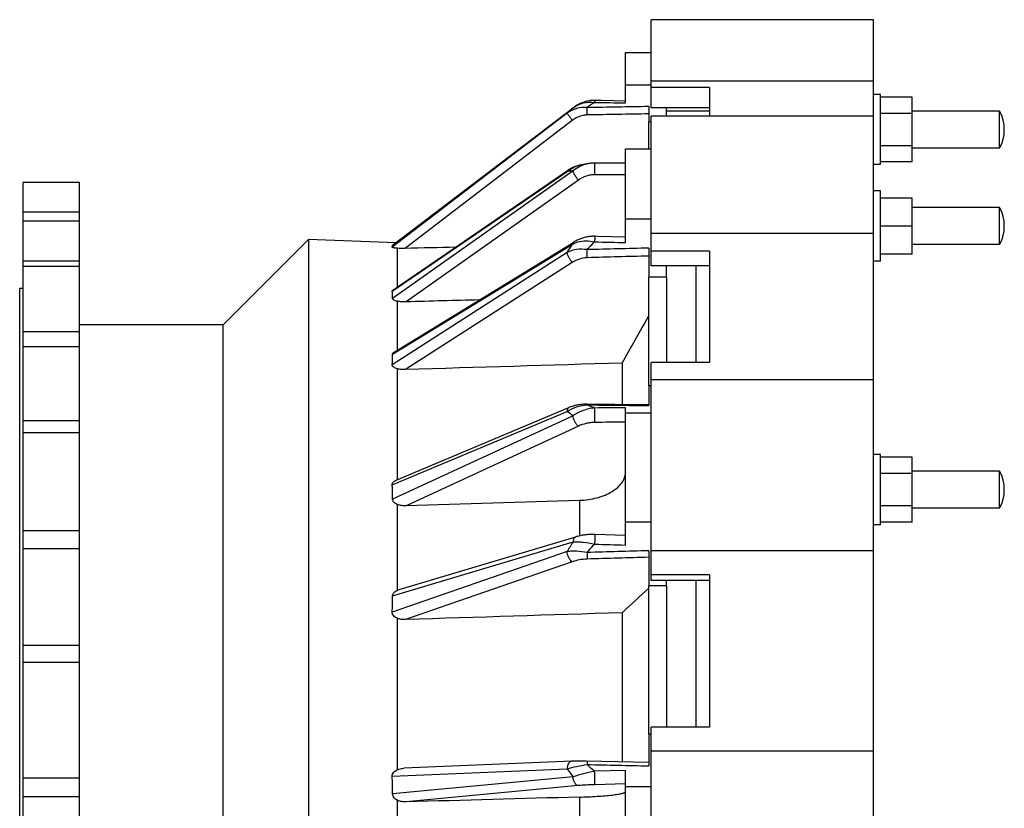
# Model space of a CAD drawing. Header units: millimetres. Extents: x -170 to 1202, y 21 to 762.
# Tile 3 of 3: x 768 to 1189, y 409 to 747. Entities that reach past the tile are written whole.
import ezdxf

# ---------------------------------------------------------------- set-up
doc = ezdxf.new("R2010")
doc.units = ezdxf.units.MM
doc.header["$LTSCALE"] = 65.395
doc.layers.get('0').update_dxf_attribs({"linetype": 'CONTINUOUS'})
for name, color, linetype in [('02___PRT_ALL_AXES', 7, 'CONTINUOUS'), ('AXES', 7, 'CONTINUOUS'), ('SURFS', 7, 'CONTINUOUS')]:
    doc.layers.add(name, color=color, linetype=linetype)

msp = doc.modelspace()

# ---------------------------------------------------------------- linework, layer by layer
at = {"color": 7, "linetype": 'Continuous'}
for p, q in [((1038.3, 708.9), (1038.3, 746.65)), ((1133.3, 746.65), (1038.3, 746.65)), ((1133.3, 720.35), (1133.3, 746.65)), ((1133.3, 720.35), (1038.3, 720.35)), ((1063.3, 717.59), (1038.3, 717.59)), ((1149.85, 685.8), (1149.85, 713.51)), ((1063.3, 708.9), (1038.3, 708.9)), ((1063.3, 707.6), (1044.8, 707.6)), ((1187.3, 707.6), (1149.85, 707.6)), ((1037.3, 691.39), (1037.3, 702.91)), ((1187.3, 691.7), (1149.85, 691.7)), ((1149.85, 646.39), (1149.85, 670.39)), ((891.82, 652.7), (891.82, 130.61)), ((929.8, 632.32), (929.8, 648.88)), ((1057.42, 641.32), (1057.42, 600.07)), ((1037.3, 590.09), (1037.3, 636.49)), ((1044.8, 636.49), (1044.8, 600.07)), ((768.3, 151.65), (768.3, 631.65)), ((855.27, 167.15), (855.27, 616.15)), ((1025.88, 599.79), (1025.88, 582.05)), ((929.8, 549.96), (929.8, 597.29)), ((1149.85, 531.8), (1149.85, 559.51)), ((1057.42, 506.85), (1057.42, 444.13)), ((1037.3, 441.08), (1037.3, 504.47)), ((1044.8, 504.47), (1044.8, 444.13)), ((1025.88, 493.02), (1025.88, 429.2)), ((929.8, 425.92), (929.8, 490.6))]:
    msp.add_line(p, q, dxfattribs=at)
at = {"layer": '02___PRT_ALL_AXES', "color": 7, "linetype": 'Continuous'}
for p, q in [((1133.3, 36.65), (1133.3, 720.35)), ((1063.3, 717.59), (1063.3, 705.39)), ((1136.3, 714.65), (1133.3, 714.65)), ((1136.3, 684.65), (1136.3, 714.65)), ((1149.85, 713.51), (1136.3, 713.51)), ((1187.3, 691.7), (1187.3, 707.6)), ((1038.3, 641.32), (1038.3, 705.39)), ((1133.3, 705.39), (1038.3, 705.39)), ((1149.85, 706.58), (1136.3, 706.58)), ((1149.85, 692.73), (1136.3, 692.73)), ((1136.3, 684.65), (1133.3, 684.65)), ((1149.85, 685.8), (1136.3, 685.8)), ((1136.3, 673.39), (1133.3, 673.39)), ((1136.3, 643.39), (1136.3, 673.39)), ((1149.85, 670.39), (1136.3, 670.39)), ((1187.3, 666.34), (1149.85, 666.34)), ((1187.3, 650.44), (1187.3, 666.34)), ((1149.85, 658.39), (1136.3, 658.39)), ((1133.3, 655.21), (1038.3, 655.21)), ((1187.3, 650.44), (1149.85, 650.44)), ((1063.3, 647.69), (1038.3, 647.69)), ((1063.3, 647.69), (1063.3, 600.07)), ((1149.85, 646.39), (1136.3, 646.39)), ((1063.3, 641.32), (1038.3, 641.32)), ((1136.3, 643.39), (1133.3, 643.39)), ((1038.3, 506.85), (1038.3, 600.07)), ((1063.3, 600.07), (1038.3, 600.07)), ((1133.3, 592.65), (1038.3, 592.65)), ((1136.3, 560.65), (1133.3, 560.65)), ((1136.3, 530.65), (1136.3, 560.65)), ((1149.85, 559.51), (1136.3, 559.51)), ((1149.85, 552.58), (1136.3, 552.58)), ((1187.3, 553.6), (1149.85, 553.6)), ((1187.3, 537.7), (1187.3, 553.6)), ((1149.85, 538.73), (1136.3, 538.73)), ((1187.3, 537.7), (1149.85, 537.7)), ((1136.3, 530.65), (1133.3, 530.65)), ((1149.85, 531.8), (1136.3, 531.8)), ((1133.3, 519.45), (1038.3, 519.45)), ((1063.3, 509.17), (1038.3, 509.17)), ((1063.3, 506.85), (1038.3, 506.85)), ((1063.3, 509.17), (1063.3, 444.13)), ((1063.3, 444.13), (1038.3, 444.13)), ((1038.3, 339.17), (1038.3, 444.13)), ((1133.3, 433.85), (1038.3, 433.85))]:
    msp.add_line(p, q, dxfattribs=at)
for centre in [(1172.5, 699.65), (1172.5, 658.39), (1172.5, 545.65)]:
    msp.add_arc(centre, 16.8, 331.758, 28.242, dxfattribs=at)
at = {"layer": 'AXES', "color": 7, "linetype": 'Continuous'}
for p, q in [((769.8, 106.22), (769.8, 677.08)), ((793.8, 677.08), (769.8, 677.08)), ((793.8, 106.22), (793.8, 677.08)), ((769.8, 664.52), (793.8, 664.52)), ((793.8, 660.47), (769.8, 660.47)), ((793.8, 643.38), (769.8, 643.38)), ((769.8, 641.24), (793.8, 641.24)), ((769.8, 613.23), (793.8, 613.23)), ((793.8, 606.77), (769.8, 606.77)), ((793.8, 575.15), (769.8, 575.15)), ((769.8, 570.15), (793.8, 570.15)), ((769.8, 528.21), (793.8, 528.21)), ((793.8, 520.31), (769.8, 520.31)), ((793.8, 478.98), (769.8, 478.98)), ((769.8, 471.89), (793.8, 471.89)), ((769.8, 422.39), (793.8, 422.39)), ((793.8, 414.27), (769.8, 414.27))]:
    msp.add_line(p, q, dxfattribs=at)
at = {"layer": 'SURFS', "color": 7, "linetype": 'Continuous'}
for p, q in [((1027.3, 711.04), (1027.3, 732.65)), ((1027.3, 732.65), (1038.3, 732.65)), ((1038.3, 718.59), (1027.3, 718.59)), ((1010.4, 711.66), (1009.99, 711.55)), ((1010.82, 711.77), (1010.4, 711.66)), ((1011.22, 711.86), (1010.8, 711.77)), ((1011.62, 711.94), (1011.21, 711.86)), ((1012.02, 712.01), (1011.61, 711.94)), ((1012.42, 712.06), (1012.01, 712)), ((1012.82, 712.1), (1012.41, 712.06)), ((1013.21, 712.13), (1012.8, 712.1)), ((1013.6, 712.15), (1013.19, 712.13)), ((1013.98, 712.15), (1013.58, 712.15)), ((1014.19, 712.15), (1013.97, 712.15)), ((1017.02, 712.09), (1014.19, 712.15)), ((1027.3, 711.87), (1017.01, 712.09)), ((927.75, 650.14), (1004.94, 708.95)), ((927.76, 650.16), (1004.95, 708.97)), ((1004.94, 708.95), (1004.95, 708.96)), ((1004.94, 708.95), (1004.95, 708.96)), ((1005.98, 709.7), (1005.58, 709.43)), ((1006.37, 709.94), (1005.97, 709.69)), ((1006.77, 710.17), (1006.36, 709.93)), ((1007.17, 710.39), (1006.76, 710.16)), ((1007.57, 710.59), (1007.16, 710.38)), ((1007.98, 710.79), (1007.56, 710.59)), ((1008.38, 710.96), (1007.96, 710.78)), ((1008.79, 711.13), (1008.37, 710.96)), ((1009.19, 711.28), (1008.77, 711.13)), ((1009.6, 711.42), (1009.18, 711.28)), ((1037.3, 709.49), (1037.3, 702.91)), ((1044.8, 705.39), (1044.8, 708.9)), ((1002.37, 706.66), (927.58, 649.33)), ((1004.59, 703.58), (933.21, 648.87)), ((1038.3, 702.91), (1037.3, 702.91)), ((1027.3, 651.3), (1027.3, 691.39)), ((1027.3, 691.39), (1038.3, 691.39)), ((1004.94, 682.02), (927.75, 627.44)), ((927.87, 630.99), (1002.52, 682.14)), ((1009.12, 684.66), (1009.12, 684.66)), ((1016.97, 685.32), (1014.13, 685.34)), ((1027.3, 685.26), (1016.97, 685.32)), ((927.58, 630.53), (1002.37, 681.77)), ((1007.16, 678.03), (933.55, 625.98)), ((1038.3, 661.28), (1027.3, 661.28)), ((891.82, 652.7), (855.27, 616.15)), ((929.1, 651.18), (891.82, 652.7)), ((927.75, 603.58), (1004.94, 650.86)), ((928.45, 604.53), (1005.24, 651.57)), ((1037.3, 648.98), (1037.3, 636.49)), ((1002.37, 647.15), (927.58, 599.09)), ((1004.59, 642.86), (933.21, 596.99)), ((1044.8, 636.49), (1044.8, 641.32)), ((1044.8, 636.49), (1037.3, 636.49)), ((769.8, 631.65), (768.3, 631.65)), ((929.8, 605.36), (929.8, 626.22)), ((855.27, 616.15), (793.8, 616.15)), ((1037.3, 590.09), (1037.3, 581.62)), ((1038.3, 590.09), (1037.3, 590.09)), ((1022.7, 582.09), (1010.93, 582.23)), ((1037.3, 581.91), (1022.7, 582.09)), ((927.58, 547.73), (1002.37, 579.14)), ((1004.94, 577.29), (927.75, 541.56)), ((929.34, 549.77), (1003.14, 580.77)), ((1027.3, 521.98), (1027.3, 580.71)), ((1027.3, 578.53), (1038.3, 578.53)), ((1007.16, 572.83), (933.55, 538.76)), ((929.8, 502.65), (929.8, 539.3)), ((1007.65, 541.1), (1007.65, 525.91)), ((1038.3, 531.72), (1027.3, 531.72)), ((1027.3, 526.11), (1014.22, 526.52)), ((927.75, 500.23), (1004.94, 523.31)), ((930.55, 502.92), (1006.06, 525.5)), ((1006.06, 525.5), (1006.06, 525.5)), ((1002.37, 519.17), (927.58, 493.26)), ((1037.3, 519.52), (1037.3, 504.47)), ((1004.59, 514.83), (933.21, 490.1)), ((1044.8, 504.47), (1044.8, 506.85)), ((1044.8, 504.47), (1037.3, 504.47)), ((1037.3, 441.08), (1037.3, 427.51)), ((1038.3, 441.08), (1037.3, 441.08)), ((1004.55, 429.53), (932.55, 426.48)), ((1005.2, 429.56), (1004.55, 429.53)), ((1005.85, 429.57), (1005.2, 429.56)), ((1006.51, 429.59), (1005.85, 429.57)), ((1007.18, 429.59), (1006.51, 429.59)), ((1007.84, 429.6), (1007.18, 429.59)), ((1008.51, 429.6), (1007.84, 429.6)), ((1009.17, 429.6), (1008.51, 429.6)), ((1009.82, 429.59), (1009.17, 429.6)), ((1010.47, 429.58), (1009.82, 429.59)), ((1037.3, 428.92), (1010.47, 429.58)), ((927.58, 423.1), (1002.37, 426.28)), ((1027.3, 425.56), (1014.11, 425.27)), ((1027.3, 357.75), (1027.3, 425.56)), ((1004.94, 422.82), (927.75, 415.52)), ((1007.16, 419.09), (933.55, 412.12)), ((1027.3, 419.81), (1014.2, 419.49)), ((1027.3, 418.68), (1038.3, 418.68)), ((929.8, 370.49), (929.8, 412.81)), ((1007.65, 414.17), (1007.65, 369.14))]:
    msp.add_line(p, q, dxfattribs=at)
for points in [[(1010.41, 711.67), (1010.01, 711.55), (1009.59, 711.42)], [(1005.58, 709.43), (1005.2, 709.16), (1004.95, 708.97)], [(1005.59, 709.44), (1005.21, 709.16), (1005.2, 709.16)], [(1009.34, 684.69), (1008.94, 684.63), (1008.52, 684.56), (1008.09, 684.48), (1007.67, 684.39), (1007.25, 684.29), (1006.83, 684.17), (1006.41, 684.04), (1005.99, 683.9), (1005.57, 683.74), (1005.16, 683.58), (1004.75, 683.39), (1004.34, 683.2), (1003.94, 683), (1003.54, 682.78), (1003.15, 682.54), (1002.76, 682.3), (1002.52, 682.14)], [(1010.98, 684.99), (1010.75, 684.94), (1010.43, 684.88), (1010.14, 684.82), (1009.85, 684.77), (1009.59, 684.72), (1009.34, 684.69)], [(1014.13, 685.34), (1013.93, 685.34), (1013.55, 685.33), (1013.17, 685.31), (1012.79, 685.28), (1012.4, 685.24), (1012.01, 685.18), (1011.62, 685.12), (1011.22, 685.04), (1010.98, 684.99)], [(1014.22, 654.02), (1014.01, 654.02), (1013.64, 654.02), (1013.26, 654.01), (1012.88, 653.99), (1012.5, 653.97), (1012.12, 653.93), (1011.73, 653.88), (1011.34, 653.82), (1010.95, 653.75), (1010.56, 653.68), (1010.17, 653.59), (1009.78, 653.49), (1009.38, 653.38), (1008.99, 653.26), (1008.59, 653.14), (1008.2, 653), (1007.8, 652.85), (1007.41, 652.69), (1007.02, 652.52), (1006.63, 652.33), (1006.25, 652.14), (1005.86, 651.94), (1005.48, 651.72), (1005.24, 651.57)], [(1027.3, 653.62), (1015.55, 653.98), (1014.22, 654.02)], [(1010.93, 582.23), (1010.71, 582.24), (1010.33, 582.23), (1009.96, 582.22), (1009.58, 582.2), (1009.19, 582.18), (1008.81, 582.15), (1008.42, 582.11), (1008.03, 582.06), (1007.65, 582), (1007.25, 581.94), (1006.86, 581.87), (1006.47, 581.79), (1006.08, 581.71), (1005.69, 581.61), (1005.3, 581.51), (1004.91, 581.4), (1004.53, 581.28), (1004.14, 581.15), (1003.76, 581.02), (1003.38, 580.87), (1003.14, 580.77)], [(1014.22, 526.52), (1013.99, 526.53), (1013.61, 526.53), (1013.23, 526.53), (1012.85, 526.53), (1012.46, 526.52), (1012.07, 526.5), (1011.67, 526.47), (1011.27, 526.44), (1010.86, 526.41), (1010.46, 526.37), (1010.05, 526.32), (1009.64, 526.26), (1009.23, 526.2), (1008.82, 526.14), (1008.4, 526.06), (1007.99, 525.98), (1007.58, 525.89), (1007.17, 525.8), (1006.76, 525.69), (1006.35, 525.58), (1006.06, 525.5)]]:
    msp.add_lwpolyline(points, dxfattribs=at)
for centre, radius, start, end in [((1161.46, 530.68), 237.23, 131.2821, 132.114), ((1207.85, 429.24), 342.19, 124.4846, 125.1422), ((1010.78, 671.98), 12.78, 98.5472, 99.0438), ((1010.76, 672.08), 12.68, 97.4491, 98.548), ((1010.99, 670.87), 13.9, 126.9373, 128.3585), ((764.77, 640.05), 246.26, 1.1172, 1.9212), ((1061.33, 485.41), 67.95, 146.0933, 150.2037), ((1458.55, 531.87), 447.85, 181.6746, 182.0366), ((1038.44, 450.43), 43.41, 213.8014, 219.4908)]:
    msp.add_arc(centre, radius, start, end, dxfattribs=at)
for centre, major_axis, ratio, start_param, end_param in [((570.52, 377.19), (357.03, 273.67), 0.043142, -0.063443, -0.035572), ((13629.75, 420.29), (18375.46, 42.98), 0.019442, 2.331944, 2.333554), ((570.52, 378.48), (352.83, 263.63), 0.212049, -0.154622, -0.126751), ((13011.22, 523.56), (17963.16, 197.94), 0.017706, 2.30564, 2.307991), ((570.52, 379.77), (348.92, 252.75), 0.30306, -0.246492, -0.218621), ((13629.75, 576.19), (18375.46, 276.91), 0.015962, 2.326406, 2.333359), ((570.52, 383.3), (341.06, 217.15), 0.489226, -0.29944, -0.271569), ((13011.22, 648.11), (17963.16, 384.79), 0.011225, 2.302387, 2.307945), ((570.52, 385.54), (339.88, 186.15), 0.590712, -0.343291, -0.31542), ((13629.75, 682.64), (18375.46, 436.56), 0.008207, 2.326451, 2.333404), ((570.52, 390.36), (354.6, 57.31), 0.754831, -0.118876, -0.091005), ((13011.22, 703.95), (17963.16, 468.5), 0.001742, 2.302582, 2.30814)]:
    msp.add_ellipse(centre, major_axis=major_axis, ratio=ratio, start_param=start_param, end_param=end_param, dxfattribs=at)
for points, knots in [([(1004.95, 708.96), (1006.24, 709.91), (1009.21, 711.34), (1012.52, 711.55), (1014.11, 711.3)], [0, 0, 0, 0, 0.497213, 1, 1, 1, 1]), ([(1014.19, 712.15), (1014.18, 712.15), (1014.18, 712.12), (1014.17, 712.09), (1014.16, 712.01), (1014.15, 711.92), (1014.14, 711.8), (1014.13, 711.59), (1014.12, 711.42), (1014.11, 711.3)], [0, 0, 0, 0, 0.018487, 0.067809, 0.148745, 0.260807, 0.403174, 0.574776, 1, 1, 1, 1]), ([(1010.89, 709.05), (1009.39, 709.21), (1006.32, 708.91), (1003.56, 707.55), (1002.37, 706.66)], [0, 0, 0, 0, 0.502048, 1, 1, 1, 1]), ([(1010.98, 705.9), (1010.97, 706.49), (1010.95, 707.54), (1010.91, 708.59), (1010.89, 709.05)], [0, 0, 0, 0, 0.560657, 1, 1, 1, 1]), ([(1004.59, 703.58), (1004.31, 703.94), (1003.9, 704.48), (1003.39, 705.17), (1003.06, 705.62), (1002.78, 706), (1002.59, 706.28), (1002.48, 706.45), (1002.42, 706.54), (1002.39, 706.61), (1002.37, 706.65), (1002.37, 706.66)], [0, 0, 0, 0, 0.360788, 0.52818, 0.678017, 0.804441, 0.902522, 0.939702, 0.968477, 0.988605, 1, 1, 1, 1]), ([(1010.98, 705.9), (1010.4, 705.89), (1008.12, 705.63), (1005.95, 704.62), (1004.59, 703.58)], [0, 0, 0, 0, 0.25138, 1, 1, 1, 1]), ([(1002.52, 682.14), (1002.47, 682.1), (1002.39, 681.98), (1002.37, 681.85), (1002.37, 681.77)], [0, 0, 0, 0, 0.435255, 1, 1, 1, 1]), ([(1004.94, 682.02), (1004.71, 681.99), (1003.86, 681.87), (1003, 681.79), (1002.37, 681.77)], [0, 0, 0, 0, 0.261422, 1, 1, 1, 1]), ([(1002.64, 681.98), (1003.53, 682.65), (1005.49, 683.79), (1007.66, 684.43), (1008.77, 684.6)], [0, 0, 0, 0, 0.50046, 1, 1, 1, 1]), ([(1010.97, 684.99), (1009.87, 684.75), (1007.73, 683.98), (1005.81, 682.74), (1004.94, 682.02)], [0, 0, 0, 0, 0.498736, 1, 1, 1, 1]), ([(1007.16, 678.03), (1006.86, 678.38), (1006.32, 679.1), (1005.63, 680.18), (1005.19, 681.05), (1004.99, 681.66), (1004.94, 681.91), (1004.94, 682.02)], [0, 0, 0, 0, 0.29486, 0.586387, 0.832249, 0.927249, 1, 1, 1, 1]), ([(1014.2, 680.37), (1014.21, 680.65), (1014.22, 681.22), (1014.23, 682.07), (1014.23, 682.91), (1014.22, 683.58), (1014.21, 684.07), (1014.21, 684.38), (1014.2, 684.66), (1014.19, 684.89), (1014.18, 685.08), (1014.17, 685.2), (1014.16, 685.27), (1014.15, 685.31), (1014.14, 685.33), (1014.14, 685.34), (1014.13, 685.34)], [0, 0, 0, 0, 0.167421, 0.342824, 0.515283, 0.674032, 0.74512, 0.80917, 0.865182, 0.912284, 0.949744, 0.976998, 0.986673, 0.993679, 0.998038, 1, 1, 1, 1]), ([(1014.2, 680.37), (1013.57, 680.37), (1012.3, 680.25), (1009.88, 679.61), (1008.17, 678.75), (1007.16, 678.03)], [0, 0, 0, 0, 0.25258, 0.504312, 1, 1, 1, 1]), ([(1014.22, 654.02), (1014.22, 654.02), (1014.22, 654.01), (1014.22, 654.01), (1014.21, 653.99), (1014.21, 653.96), (1014.21, 653.92), (1014.2, 653.84), (1014.2, 653.75), (1014.19, 653.64), (1014.19, 653.51), (1014.18, 653.3), (1014.16, 653), (1014.15, 652.6), (1014.13, 652.15), (1014.12, 651.83), (1014.11, 651.67)], [0, 0, 0, 0, 0.001265, 0.004652, 0.010233, 0.018009, 0.040112, 0.070855, 0.110047, 0.157467, 0.212822, 0.27579, 0.423011, 0.595609, 0.789492, 1, 1, 1, 1]), ([(929.8, 648.88), (929.52, 648.91), (929.11, 648.95), (928.59, 649.03), (928.26, 649.08), (927.98, 649.14), (927.79, 649.19), (927.67, 649.24), (927.61, 649.27), (927.57, 649.31), (927.58, 649.33)], [0, 0, 0, 0, 0.366986, 0.53335, 0.68288, 0.809916, 0.907786, 0.943813, 0.970609, 1, 1, 1, 1]), ([(927.75, 650.14), (927.75, 650.14), (927.75, 650.15), (927.76, 650.16), (927.76, 650.16)], [0, 0, 0, 0, 0.695163, 1, 1, 1, 1]), ([(933.21, 648.87), (932.92, 648.86), (931.78, 648.84), (930.64, 648.85), (929.8, 648.88)], [0, 0, 0, 0, 0.255038, 1, 1, 1, 1]), ([(1002.37, 647.15), (1002.57, 647.46), (1003.4, 648.71), (1004.27, 649.94), (1004.94, 650.86)], [0, 0, 0, 0, 0.246624, 1, 1, 1, 1]), ([(1010.89, 648.3), (1009.41, 648.54), (1006.46, 648.59), (1003.62, 647.77), (1002.37, 647.15)], [0, 0, 0, 0, 0.51742, 1, 1, 1, 1]), ([(1004.94, 650.86), (1005.6, 651.16), (1007.4, 651.79), (1010.52, 652.19), (1012.92, 651.94), (1014.11, 651.67)], [0, 0, 0, 0, 0.233996, 0.606611, 1, 1, 1, 1]), ([(1005.24, 651.57), (1005.19, 651.54), (1005.1, 651.46), (1005.01, 651.3), (1004.95, 651.09), (1004.94, 650.94), (1004.94, 650.86)], [0, 0, 0, 0, 0.20719, 0.434404, 0.696126, 1, 1, 1, 1]), ([(1010.89, 648.3), (1011.15, 648.59), (1012.2, 649.73), (1013.28, 650.84), (1014.11, 651.67)], [0, 0, 0, 0, 0.247673, 1, 1, 1, 1]), ([(1004.59, 642.86), (1004.29, 643.18), (1003.72, 643.88), (1003.04, 645.01), (1002.61, 645.97), (1002.41, 646.68), (1002.37, 647), (1002.37, 647.15)], [0, 0, 0, 0, 0.268588, 0.549393, 0.803875, 0.910749, 1, 1, 1, 1]), ([(1010.98, 644.85), (1009.84, 644.82), (1007.59, 644.41), (1005.52, 643.46), (1004.59, 642.86)], [0, 0, 0, 0, 0.507442, 1, 1, 1, 1]), ([(927.58, 630.53), (927.58, 630.57), (927.58, 630.66), (927.67, 630.84), (927.78, 630.94), (927.87, 630.99)], [0, 0, 0, 0, 0.216649, 0.445953, 1, 1, 1, 1]), ([(929.8, 626.22), (929.54, 626.28), (929.06, 626.42), (928.5, 626.65), (928.13, 626.88), (927.92, 627.05), (927.78, 627.23), (927.75, 627.37), (927.75, 627.44)], [0, 0, 0, 0, 0.318091, 0.602209, 0.725472, 0.832565, 0.922678, 1, 1, 1, 1]), ([(933.55, 625.98), (932.91, 625.96), (931.65, 625.98), (930.4, 626.11), (929.8, 626.22)], [0, 0, 0, 0, 0.509057, 1, 1, 1, 1]), ([(927.75, 603.58), (927.75, 603.67), (927.78, 603.86), (927.93, 604.11), (928.16, 604.34), (928.35, 604.47), (928.45, 604.53)], [0, 0, 0, 0, 0.220864, 0.456162, 0.71547, 1, 1, 1, 1]), ([(929.8, 597.29), (929.51, 597.37), (928.97, 597.57), (928.36, 597.9), (927.96, 598.23), (927.74, 598.5), (927.6, 598.78), (927.58, 598.99), (927.58, 599.09)], [0, 0, 0, 0, 0.294099, 0.565784, 0.689148, 0.801918, 0.904308, 1, 1, 1, 1]), ([(933.21, 596.99), (932.63, 596.97), (931.49, 597), (930.35, 597.16), (929.8, 597.29)], [0, 0, 0, 0, 0.505807, 1, 1, 1, 1]), ([(1002.37, 579.14), (1003.62, 579.93), (1006.38, 581.19), (1009.36, 581.81), (1010.89, 581.92)], [0, 0, 0, 0, 0.491238, 1, 1, 1, 1]), ([(1010.93, 582.23), (1010.93, 582.23), (1010.92, 582.23), (1010.92, 582.2), (1010.91, 582.14), (1010.9, 582.05), (1010.89, 581.97), (1010.89, 581.92)], [0, 0, 0, 0, 0.022561, 0.0721, 0.26143, 0.57185, 1, 1, 1, 1]), ([(1014.11, 580.58), (1013.84, 580.68), (1012.74, 581.07), (1011.67, 581.54), (1010.89, 581.92)], [0, 0, 0, 0, 0.252269, 1, 1, 1, 1]), ([(1003.14, 580.77), (1003.02, 580.72), (1002.79, 580.56), (1002.55, 580.18), (1002.4, 579.69), (1002.37, 579.33), (1002.37, 579.14)], [0, 0, 0, 0, 0.203657, 0.430664, 0.694901, 1, 1, 1, 1]), ([(1014.11, 580.58), (1013.29, 580.52), (1011.64, 580.26), (1009.26, 579.54), (1007, 578.56), (1005.6, 577.74), (1004.94, 577.29)], [0, 0, 0, 0, 0.251581, 0.505751, 0.756825, 1, 1, 1, 1]), ([(1007.16, 572.83), (1006.84, 573.06), (1006.26, 573.68), (1005.57, 574.78), (1005.1, 576.02), (1004.95, 576.88), (1004.94, 577.29)], [0, 0, 0, 0, 0.228292, 0.491121, 0.758731, 1, 1, 1, 1]), ([(1014.2, 574.42), (1014.22, 574.91), (1014.23, 576.02), (1014.22, 577.45), (1014.2, 578.65), (1014.18, 579.45), (1014.15, 580.08), (1014.13, 580.44), (1014.11, 580.58)], [0, 0, 0, 0, 0.238338, 0.542821, 0.692022, 0.824188, 0.929457, 1, 1, 1, 1]), ([(1014.2, 574.42), (1013.57, 574.41), (1012.32, 574.31), (1009.94, 573.88), (1008.22, 573.32), (1007.16, 572.83)], [0, 0, 0, 0, 0.261112, 0.517365, 1, 1, 1, 1]), ([(1007.65, 541.1), (1008.93, 541.14), (1011.48, 541.36), (1015.15, 542.1), (1018.54, 543.23), (1021.52, 544.71), (1023.98, 546.48), (1025.84, 548.49), (1027.02, 550.7), (1027.3, 552.27), (1027.3, 553.02)], [0, 0, 0, 0, 0.154832, 0.305827, 0.449432, 0.582714, 0.703752, 0.812122, 0.909483, 1, 1, 1, 1]), ([(927.58, 547.73), (927.57, 547.95), (927.66, 548.41), (928.07, 548.99), (928.65, 549.44), (929.1, 549.67), (929.34, 549.77)], [0, 0, 0, 0, 0.231214, 0.473029, 0.73026, 1, 1, 1, 1]), ([(929.8, 539.3), (929.53, 539.41), (929.03, 539.67), (928.37, 540.17), (927.88, 540.8), (927.75, 541.32), (927.75, 541.56)], [0, 0, 0, 0, 0.267725, 0.52611, 0.770463, 1, 1, 1, 1]), ([(933.55, 538.76), (932.91, 538.74), (931.64, 538.8), (930.39, 539.08), (929.8, 539.3)], [0, 0, 0, 0, 0.503939, 1, 1, 1, 1]), ([(1014.22, 526.52), (1014.23, 526.52), (1014.22, 526.51), (1014.23, 526.5), (1014.23, 526.47), (1014.23, 526.44), (1014.23, 526.39), (1014.22, 526.31), (1014.22, 526.18), (1014.22, 525.99), (1014.21, 525.78), (1014.21, 525.53), (1014.2, 525.13), (1014.18, 524.59), (1014.16, 523.88), (1014.14, 523.13), (1014.12, 522.62), (1014.11, 522.37)], [0, 0, 0, 0, 0.001303, 0.005129, 0.011482, 0.020341, 0.031686, 0.04548, 0.080239, 0.124203, 0.17684, 0.237511, 0.305487, 0.459979, 0.632869, 0.815808, 1, 1, 1, 1]), ([(1006.06, 525.5), (1005.9, 525.45), (1005.56, 525.25), (1005.21, 524.74), (1004.99, 524.08), (1004.94, 523.58), (1004.94, 523.31)], [0, 0, 0, 0, 0.201294, 0.428591, 0.694905, 1, 1, 1, 1]), ([(1004.94, 523.31), (1005.62, 523.35), (1007.07, 523.36), (1010.15, 523.15), (1012.52, 522.74), (1014.11, 522.37)], [0, 0, 0, 0, 0.223002, 0.468587, 1, 1, 1, 1]), ([(1010.89, 518.78), (1011.15, 519.09), (1012.19, 520.32), (1013.28, 521.5), (1014.11, 522.37)], [0, 0, 0, 0, 0.250605, 1, 1, 1, 1]), ([(1010.89, 518.78), (1009.4, 519.04), (1007.2, 519.3), (1004.34, 519.34), (1003, 519.25), (1002.37, 519.17)], [0, 0, 0, 0, 0.529461, 0.775301, 1, 1, 1, 1]), ([(1004.59, 514.83), (1004.27, 515), (1003.67, 515.53), (1002.99, 516.58), (1002.51, 517.83), (1002.37, 518.73), (1002.37, 519.17)], [0, 0, 0, 0, 0.211956, 0.465803, 0.738286, 1, 1, 1, 1]), ([(1010.98, 515.96), (1009.85, 515.92), (1007.68, 515.69), (1005.57, 515.17), (1004.59, 514.83)], [0, 0, 0, 0, 0.521664, 1, 1, 1, 1]), ([(927.75, 500.23), (927.75, 500.5), (927.87, 501.05), (928.36, 501.73), (929.02, 502.27), (929.53, 502.53), (929.8, 502.65)], [0, 0, 0, 0, 0.241633, 0.488254, 0.741482, 1, 1, 1, 1]), ([(929.8, 490.6), (929.51, 490.72), (928.95, 491.01), (928.22, 491.6), (927.69, 492.35), (927.57, 492.96), (927.58, 493.26)], [0, 0, 0, 0, 0.258019, 0.512056, 0.759559, 1, 1, 1, 1]), ([(933.21, 490.1), (932.63, 490.08), (931.47, 490.13), (930.34, 490.4), (929.8, 490.6)], [0, 0, 0, 0, 0.501665, 1, 1, 1, 1]), ([(1004.35, 429.52), (1004.22, 429.52), (1003.95, 429.46), (1003.57, 429.26), (1003.23, 428.96), (1002.82, 428.39), (1002.47, 427.49), (1002.37, 426.69), (1002.37, 426.28)], [0, 0, 0, 0, 0.095349, 0.195837, 0.305286, 0.42562, 0.697578, 1, 1, 1, 1]), ([(1010.97, 429.57), (1010.97, 429.57), (1010.97, 429.55), (1010.97, 429.54), (1010.96, 429.51), (1010.96, 429.46), (1010.95, 429.41), (1010.95, 429.31), (1010.94, 429.17), (1010.92, 428.96), (1010.91, 428.71), (1010.9, 428.42), (1010.89, 428.22), (1010.89, 428.11)], [0, 0, 0, 0, 0.004896, 0.017743, 0.038847, 0.068177, 0.105661, 0.15117, 0.265616, 0.409927, 0.58208, 0.779758, 1, 1, 1, 1]), ([(927.58, 423.1), (927.57, 423.42), (927.68, 424.06), (928.21, 424.87), (928.94, 425.49), (929.51, 425.79), (929.8, 425.92)], [0, 0, 0, 0, 0.248958, 0.498462, 0.74887, 1, 1, 1, 1]), ([(929.8, 425.92), (930.02, 426), (930.9, 426.31), (931.85, 426.45), (932.55, 426.48)], [0, 0, 0, 0, 0.250312, 1, 1, 1, 1]), ([(1002.37, 426.28), (1003.69, 426.67), (1006.52, 427.36), (1009.38, 427.89), (1010.89, 428.11)], [0, 0, 0, 0, 0.47546, 1, 1, 1, 1]), ([(1014.11, 425.27), (1012.48, 424.97), (1009.39, 424.25), (1006.36, 423.33), (1004.94, 422.82)], [0, 0, 0, 0, 0.523016, 1, 1, 1, 1]), ([(1014.11, 425.27), (1013.83, 425.49), (1012.72, 426.39), (1011.66, 427.35), (1010.89, 428.11)], [0, 0, 0, 0, 0.248704, 1, 1, 1, 1]), ([(1014.2, 419.49), (1014.21, 419.52), (1014.21, 419.59), (1014.22, 419.73), (1014.22, 419.93), (1014.23, 420.3), (1014.22, 420.89), (1014.21, 421.7), (1014.2, 422.6), (1014.17, 423.8), (1014.14, 424.69), (1014.11, 425.27)], [0, 0, 0, 0, 0.013175, 0.037383, 0.072201, 0.116988, 0.232947, 0.376611, 0.537246, 0.702847, 1, 1, 1, 1]), ([(1007.16, 419.09), (1007.02, 419.1), (1006.72, 419.18), (1006.3, 419.43), (1005.92, 419.79), (1005.47, 420.45), (1005.06, 421.47), (1004.94, 422.36), (1004.94, 422.82)], [0, 0, 0, 0, 0.092962, 0.194158, 0.306322, 0.429999, 0.705422, 1, 1, 1, 1]), ([(1014.2, 419.49), (1012.96, 419.46), (1010.61, 419.36), (1008.26, 419.19), (1007.16, 419.09)], [0, 0, 0, 0, 0.528059, 1, 1, 1, 1]), ([(929.8, 412.81), (929.53, 412.95), (929.02, 413.25), (928.35, 413.86), (927.87, 414.62), (927.75, 415.22), (927.75, 415.52)], [0, 0, 0, 0, 0.250773, 0.501237, 0.75109, 1, 1, 1, 1]), ([(933.55, 412.12), (932.91, 412.1), (931.62, 412.19), (930.38, 412.55), (929.8, 412.81)], [0, 0, 0, 0, 0.500381, 1, 1, 1, 1]), ([(1007.65, 414.17), (1008.93, 414.21), (1011.45, 414.3), (1015.09, 414.49), (1018.45, 414.74), (1021, 414.99), (1022.81, 415.22), (1023.95, 415.39), (1024.93, 415.56), (1025.75, 415.73), (1026.4, 415.91), (1026.83, 416.06), (1027.08, 416.2), (1027.22, 416.3), (1027.3, 416.4), (1027.3, 416.47)], [0, 0, 0, 0, 0.193103, 0.378449, 0.549146, 0.698868, 0.764109, 0.822124, 0.872402, 0.914522, 0.948181, 0.973248, 0.982624, 0.990016, 1, 1, 1, 1])]:
    msp.add_open_spline(points, degree=3, knots=knots, dxfattribs=at)
for points in [[(1004.95, 708.97), (1004.94, 708.97), (1004.94, 708.96), (1004.94, 708.95)], [(1037.3, 709.49), (1028.49, 709.34), (1019.69, 709.2), (1010.89, 709.05)], [(1014.11, 711.3), (1018.51, 711.21), (1022.9, 711.13), (1027.3, 711.04)], [(1037.3, 706.37), (1028.52, 706.21), (1019.75, 706.05), (1010.98, 705.9)], [(1027.3, 680.29), (1022.93, 680.32), (1018.57, 680.34), (1014.2, 680.37)], [(1037.3, 648.98), (1028.49, 648.75), (1019.69, 648.53), (1010.89, 648.3)], [(1014.11, 651.67), (1018.51, 651.54), (1022.9, 651.42), (1027.3, 651.3)], [(1037.3, 645.58), (1028.52, 645.34), (1019.75, 645.09), (1010.98, 644.85)], [(1025.88, 599.79), (1029.69, 606.53), (1033.49, 613.27), (1037.3, 620.01)], [(1010.89, 581.92), (1019.69, 581.82), (1028.49, 581.72), (1037.3, 581.62)], [(1004.94, 577.29), (1004.04, 577.84), (1003.17, 578.46), (1002.37, 579.14)], [(1027.3, 580.71), (1022.9, 580.67), (1018.51, 580.63), (1014.11, 580.58)], [(1027.3, 574.56), (1022.93, 574.51), (1018.57, 574.46), (1014.2, 574.42)], [(1014.11, 522.37), (1018.51, 522.24), (1022.9, 522.11), (1027.3, 521.98)], [(1037.3, 519.52), (1028.49, 519.27), (1019.69, 519.03), (1010.89, 518.78)], [(1037.3, 516.76), (1028.52, 516.49), (1019.75, 516.22), (1010.98, 515.96)], [(929.8, 502.65), (930.04, 502.75), (930.29, 502.84), (930.55, 502.92)], [(1025.88, 493.02), (1029.69, 496.55), (1033.49, 500.07), (1037.3, 503.6)], [(1010.89, 428.11), (1019.69, 427.91), (1028.49, 427.71), (1037.3, 427.51)]]:
    msp.add_open_spline(points, degree=3, dxfattribs=at)

doc.saveas('drawing.dxf')
